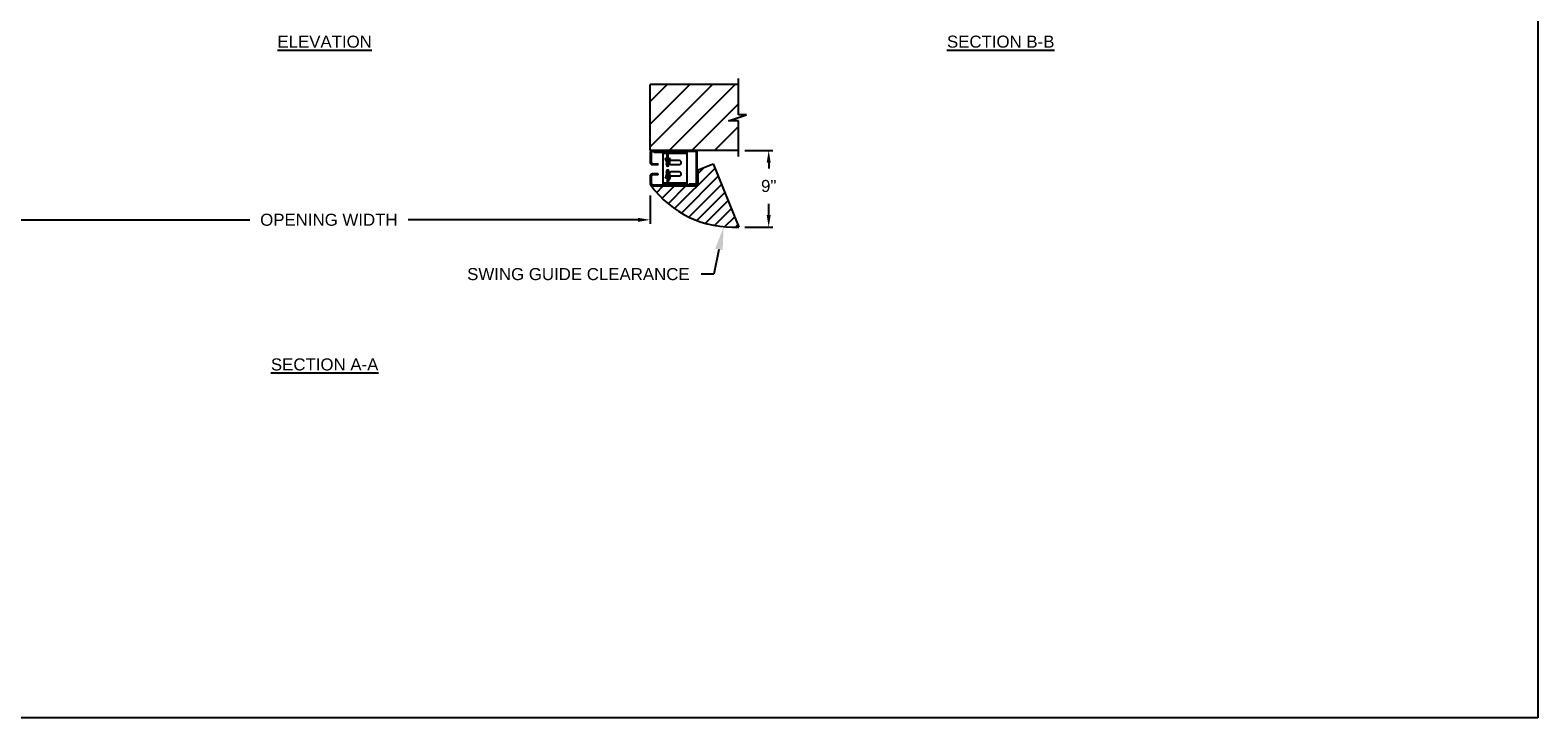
# Model space of a CAD drawing. Header units: inches. Extents: x 170 to 312, y 215 to 248.
# Tile 232 of 256: x 226.65 to 238.39, y 234.45 to 239.8. Entities that reach past the tile are written whole.
import ezdxf
from ezdxf import colors
from ezdxf.entities.mleader import LeaderData, LeaderLine
from ezdxf.math import Vec2, Vec3

# ---------------------------------------------------------------- set-up
doc = ezdxf.new("R2010")
doc.units = ezdxf.units.IN
doc.header["$LTSCALE"] = 0.25
doc.header["$MEASUREMENT"] = 0
doc.layers.add('ANNOTATIONS', color=1, linetype='Continuous')
doc.layers.add('STANDARD MOTOR LH', color=7, linetype='Continuous')
doc.styles.add('ARIAL', font='arial.ttf', dxfattribs={"height": 0.09375})
doc.dimstyles.new('STANDARD$0', dxfattribs={"dimtxt": 0.09375, "dimasz": 0.09375, "dimexe": 0.03125, "dimexo": 0.046875, "dimgap": 0.09, "dimtad": 0, "dimtih": 1, "dimtoh": 1, "dimdec": 4, "dimzin": 0, "dimdsep": 46, "dimtxsty": 'ARIAL', "dimcen": 0.09, "dimadec": 0, "dimazin": 0, "dimtfac": 1, "dimtdec": 4, "dimtofl": 0, "dimtmove": 0, "dimatfit": 1, "dimfxl": 1, "dimtolj": 1, "dimtzin": 0, "dimarcsym": 0})

# ---------------------------------------------------------------- blocks, each defined once
blk = doc.blocks.new('*D227')
at = {"layer": 'ANNOTATIONS', "color": 0, "lineweight": -2, "transparency": 16777216}
for p, q in [((226.1002883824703, 238.5597839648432), (226.1002883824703, 238.2771765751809)), ((226.4752883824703, 238.5597839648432), (226.4752883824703, 238.2771765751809)), ((226.0065383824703, 238.3240515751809), (225.9127883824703, 238.3240515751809)), ((226.5690383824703, 238.3240515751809), (226.6627883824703, 238.3240515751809))]:
    blk.add_line(p, q, dxfattribs=at)
at = {"layer": 'ANNOTATIONS', "color": 0, "transparency": 16777216}
for points in [[(226.0065383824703, 238.3396765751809), (226.0065383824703, 238.3084265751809), (226.1002883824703, 238.3240515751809)], [(226.5690383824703, 238.3396765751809), (226.5690383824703, 238.3084265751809), (226.4752883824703, 238.3240515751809)]]:
    blk.add_solid(points, dxfattribs=at)
at = {"layer": 'defpoints', "color": 0, "transparency": 16777216}
for p in [(226.1002883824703, 238.6066589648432), (226.4752883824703, 238.6066589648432), (226.4752883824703, 238.3240515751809)]:
    blk.add_point(p, dxfattribs=at)
at = {"layer": 'ANNOTATIONS', "color": 0, "transparency": 16777216, "insert": (226.2882536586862, 238.3240515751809), "char_height": 0.09375, "attachment_point": 5, "style": 'ARIAL'}
blk.add_mtext('\\A1;6"', dxfattribs=at)
blk = doc.blocks.new('*D214')
at = {"layer": 'ANNOTATIONS', "color": 0, "linetype": 'ByBlock', "lineweight": -2, "transparency": 16777216}
for p, q in [((232.2134813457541, 238.8637839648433), (232.4298806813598, 238.8637839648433)), ((232.3986306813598, 238.7700339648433), (232.3986306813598, 238.7254277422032)), ((232.3986306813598, 238.3619028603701), (232.3986306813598, 238.4496953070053)), ((232.2134813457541, 238.2681528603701), (232.4298806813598, 238.2681528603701))]:
    blk.add_line(p, q, dxfattribs=at)
at = {"layer": 'ANNOTATIONS', "color": 0, "transparency": 16777216}
for points in [[(232.3830056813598, 238.7700339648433), (232.4142556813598, 238.7700339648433), (232.3986306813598, 238.8637839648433)], [(232.3830056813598, 238.3619028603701), (232.4142556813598, 238.3619028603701), (232.3986306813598, 238.2681528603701)]]:
    blk.add_solid(points, dxfattribs=at)
at = {"layer": 'defpoints', "color": 0, "transparency": 16777216}
for p in [(232.1666063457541, 238.8637839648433), (232.3986306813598, 238.8637839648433), (232.1666063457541, 238.2681528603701)]:
    blk.add_point(p, dxfattribs=at)
at = {"layer": 'ANNOTATIONS', "color": 0, "transparency": 16777216, "insert": (232.3986306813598, 238.5875615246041), "char_height": 0.09375, "attachment_point": 5, "style": 'ARIAL'}
blk.add_mtext('\\A1;9"', dxfattribs=at)
blk = doc.blocks.new('*D216')
at = {"layer": 'ANNOTATIONS', "color": 0, "lineweight": -2, "transparency": 16777216}
for p, q in [((226.4752885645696, 238.5129089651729), (226.4752885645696, 238.2933439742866)), ((231.4752883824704, 238.5129089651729), (231.4752883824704, 238.2933439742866)), ((226.5690385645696, 238.3245939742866), (228.3589519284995, 238.3245939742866)), ((231.3815383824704, 238.3245939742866), (229.5916250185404, 238.3245939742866))]:
    blk.add_line(p, q, dxfattribs=at)
at = {"layer": 'ANNOTATIONS', "color": 0, "transparency": 16777216}
for points in [[(226.5690385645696, 238.3402189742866), (226.5690385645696, 238.3089689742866), (226.4752885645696, 238.3245939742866)], [(231.3815383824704, 238.3402189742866), (231.3815383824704, 238.3089689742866), (231.4752883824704, 238.3245939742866)]]:
    blk.add_solid(points, dxfattribs=at)
at = {"layer": 'defpoints', "color": 0, "transparency": 16777216}
for p in [(226.4752885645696, 238.5597839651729), (231.4752883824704, 238.5597839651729), (231.4752883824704, 238.3245939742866)]:
    blk.add_point(p, dxfattribs=at)
at = {"layer": 'ANNOTATIONS', "color": 0, "transparency": 16777216, "insert": (228.97528847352, 238.3245939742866), "char_height": 0.09375, "attachment_point": 5, "style": 'ARIAL'}
blk.add_mtext('\\A1;OPENING WIDTH', dxfattribs=at)

msp = doc.modelspace()

# ---------------------------------------------------------------- hatches: boundary and pattern name
at = {"layer": 'STANDARD MOTOR LH'}
h = msp.add_hatch(dxfattribs=at)
h.set_pattern_fill('ANSI31', color=256, style=0)
h.set_pattern_definition([(45, (49.57924418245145, 34.54644106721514), (-0.08838834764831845, 0.08838834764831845), [])])
h.paths.add_polyline_path([(232.2268925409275, 239.14220742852), (232.1627883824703, 239.14220742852), (232.1627883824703, 239.3794089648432), (231.4752883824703, 239.3794089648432), (231.4752883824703, 238.8637839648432), (231.4934630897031, 238.8637839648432), (232.1627883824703, 238.8637839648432), (232.1627883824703, 239.0953034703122), (232.0848217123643, 239.0953034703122)])
h = msp.add_hatch(dxfattribs=at)
h.set_pattern_fill('ANSI31', color=256, scale=0.5, style=0)
h.set_pattern_definition([(45, (219.9307329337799, 235.9569838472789), (-0.04419417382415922, 0.04419417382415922), [])])
edge = h.paths.add_edge_path()
edge.add_arc((232.1208063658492, 239.0509171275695), 0.7841030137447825, 215.5586910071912, 273.3485906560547)
edge.add_line((231.9665722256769, 238.7610213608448), (232.166606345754, 238.26815286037))
edge.add_line((231.8502882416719, 238.7137839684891), (231.9665722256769, 238.7610213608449))
edge.add_line((231.5036591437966, 238.5882716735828), (231.8297759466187, 238.5882716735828))
edge.add_arc((231.8297759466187, 238.608783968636), 0.0205122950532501, 270, 359.9999999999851)
edge.add_line((231.8502882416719, 238.608783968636), (231.8502882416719, 238.713783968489))

# ---------------------------------------------------------------- linework, layer by layer
at = {"layer": 'defpoints'}
msp.add_lwpolyline([(238.3853250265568, 234.4468488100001), (218.915446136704, 234.4468488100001), (218.915446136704, 247.1819606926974), (238.3853250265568, 247.1819606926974)], close=True, dxfattribs=at)
at = {"layer": 'STANDARD MOTOR LH'}
for p, q in [((232.1627883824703, 239.14220742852), (232.1627883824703, 239.4262839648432)), ((231.4752883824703, 238.8637839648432), (231.4752883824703, 239.3794089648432)), ((232.1627883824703, 239.3794089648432), (231.4752883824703, 239.3794089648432)), ((232.0848217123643, 239.0953034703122), (232.2268925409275, 239.14220742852)), ((232.1627883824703, 239.0953034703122), (232.0848217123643, 239.0953034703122)), ((232.2268925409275, 239.14220742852), (232.1627883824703, 239.14220742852)), ((232.1627883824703, 238.8169089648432), (232.1627883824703, 239.0953034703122)), ((231.4752882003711, 238.8459089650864), (231.4752882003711, 238.7722839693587)), ((232.1627883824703, 238.8637839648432), (231.4752883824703, 238.8637839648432)), ((231.4827258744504, 238.8459089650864), (231.4827258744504, 238.7722839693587)), ((231.8249756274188, 238.8563464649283), (231.4931631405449, 238.8563464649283)), ((231.5065383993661, 238.8485339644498), (231.5065383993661, 238.8563464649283)), ((231.6081009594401, 238.8485339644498), (231.5065383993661, 238.8485339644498)), ((231.5772256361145, 238.5962214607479), (231.5772256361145, 238.8485339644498)), ((231.6081009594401, 238.8407214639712), (231.5772256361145, 238.8407214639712)), ((231.6081009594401, 238.7469714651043), (231.6081009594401, 238.8485339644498)), ((231.6159135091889, 238.7469714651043), (231.6159135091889, 238.8485339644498)), ((231.7647256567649, 238.8407214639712), (231.6159135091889, 238.8407214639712)), ((231.7647256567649, 238.5962214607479), (231.7647256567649, 238.8563464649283)), ((231.8354134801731, 238.6142214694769), (231.8354134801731, 238.8459089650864)), ((231.8428511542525, 238.6066589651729), (231.8428511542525, 238.8459089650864)), ((231.4931631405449, 238.7618464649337), (231.5377885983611, 238.7618464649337)), ((231.4931631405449, 238.7544089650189), (231.5377885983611, 238.7544089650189)), ((231.5377885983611, 238.7544089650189), (231.5377885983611, 238.7618464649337)), ((231.5945502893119, 238.8049452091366), (231.5917067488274, 238.8022667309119)), ((231.6079760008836, 238.6941311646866), (231.6075060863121, 238.6941311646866)), ((231.6079760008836, 238.6939663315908), (231.607538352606, 238.6939663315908)), ((231.6079760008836, 238.6929254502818), (231.6077301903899, 238.6929254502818)), ((231.6078275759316, 238.7617330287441), (231.6079760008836, 238.7617330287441)), ((231.6079760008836, 238.793907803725), (231.6081009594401, 238.793907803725)), ((231.6079760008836, 238.7469714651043), (231.6079760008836, 238.793907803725)), ((231.6079760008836, 238.7056578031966), (231.6079760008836, 238.7052280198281)), ((231.6079760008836, 238.7050742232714), (231.6079760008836, 238.7027045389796)), ((231.6079760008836, 238.7025461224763), (231.6079760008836, 238.691369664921)), ((231.6081009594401, 238.7469714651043), (231.6159135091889, 238.7469714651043)), ((231.6081009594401, 238.7055964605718), (231.6159135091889, 238.7055964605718)), ((231.6081009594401, 238.7055964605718), (231.6081009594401, 238.6040339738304)), ((231.6159135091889, 238.793907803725), (231.6160384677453, 238.793907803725)), ((231.6159135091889, 238.7055964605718), (231.6159135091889, 238.6040339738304)), ((231.6160384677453, 238.793907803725), (231.6160384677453, 238.7469714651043)), ((231.6160384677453, 238.6891556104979), (231.6160384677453, 238.7056578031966)), ((231.6166327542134, 238.6941311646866), (231.6160384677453, 238.6941311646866)), ((231.6166051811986, 238.6939663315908), (231.6160384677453, 238.6939663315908)), ((231.6164432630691, 238.6929254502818), (231.6160384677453, 238.6929254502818)), ((231.6326180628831, 238.8023075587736), (231.6297692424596, 238.8049803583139)), ((231.7022258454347, 238.7860339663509), (231.6397260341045, 238.7860339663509)), ((231.6397259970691, 238.7547839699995), (231.7022258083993, 238.7547839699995)), ((231.7022258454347, 238.6977839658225), (231.6397260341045, 238.6977839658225)), ((231.8502882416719, 238.7137839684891), (231.8428511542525, 238.7137839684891)), ((231.8502882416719, 238.7137839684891), (231.9665722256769, 238.7610213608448)), ((231.8502882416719, 238.6066589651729), (231.8502882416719, 238.7137839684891)), ((231.9665722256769, 238.7610213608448), (232.166606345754, 238.26815286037)), ((231.4752882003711, 238.6646589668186), (231.4752882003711, 238.6066589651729)), ((231.4827258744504, 238.6646589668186), (231.4827258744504, 238.6066589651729)), ((231.5377885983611, 238.6825339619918), (231.4931631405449, 238.6825339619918)), ((231.5377885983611, 238.6750964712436), (231.4931631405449, 238.6750964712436)), ((231.4931631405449, 238.5962214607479), (231.8324133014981, 238.5962214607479)), ((231.4931631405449, 238.5887839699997), (231.8324133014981, 238.5887839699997)), ((231.5377885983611, 238.6750964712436), (231.5377885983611, 238.6825339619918)), ((231.5772256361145, 238.6118464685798), (231.6081009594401, 238.6118464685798)), ((231.5921619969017, 238.6522356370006), (231.5950419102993, 238.6495968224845)), ((231.6079760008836, 238.6916951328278), (231.6079284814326, 238.6916951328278)), ((231.6079361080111, 238.6916459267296), (231.6079760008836, 238.6916459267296)), ((231.6079760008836, 238.6769686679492), (231.6079760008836, 238.6587214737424)), ((231.6079760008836, 238.6587214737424), (231.6081009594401, 238.6587214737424)), ((231.6159135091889, 238.6587214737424), (231.6160384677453, 238.6587214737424)), ((231.6159135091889, 238.6118464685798), (231.7647256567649, 238.6118464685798)), ((231.6159135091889, 238.6040339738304), (231.7174760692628, 238.6040339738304)), ((231.6162801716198, 238.6916951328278), (231.6160384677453, 238.6916951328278)), ((231.6160384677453, 238.6916459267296), (231.6162743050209, 238.6916459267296)), ((231.6160384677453, 238.6904156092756), (231.6161423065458, 238.6904156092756)), ((231.6160543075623, 238.6893747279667), (231.6160384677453, 238.6893747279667)), ((231.6160419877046, 238.6892098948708), (231.6160384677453, 238.6892098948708)), ((231.6160384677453, 238.6587214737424), (231.6160384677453, 238.6820061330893)), ((231.6302579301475, 238.6500496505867), (231.6330692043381, 238.6527616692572)), ((231.6397260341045, 238.6665339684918), (231.7022258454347, 238.6665339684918)), ((231.7174760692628, 238.5962214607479), (231.7174760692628, 238.6040339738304)), ((231.7803507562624, 238.6037839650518), (231.8249756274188, 238.6037839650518)), ((231.7803507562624, 238.6037839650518), (231.7803507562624, 238.5963464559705)), ((231.7803507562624, 238.5963464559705), (231.8249756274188, 238.5963464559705))]:
    msp.add_line(p, q, dxfattribs=at)
for centre, radius, start, end in [((231.4931633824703, 238.8459089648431), 0.01787500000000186, 90, 180), ((231.4931633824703, 238.8459089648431), 0.0104375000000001, 90, 180), ((231.6081008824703, 238.8485339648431), 0.007812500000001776, 0, 90), ((231.8249758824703, 238.8459089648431), 0.01787500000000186, 0, 90), ((231.8249758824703, 238.8459089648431), 0.01043750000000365, 0, 90), ((231.4931633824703, 238.7722839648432), 0.01787500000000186, 180, 270), ((231.4931633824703, 238.7722839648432), 0.0104375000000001, 180, 270), ((231.5572985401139, 238.7698533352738), 0.04727114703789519, 342.6685826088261, 43.28996405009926), ((231.5573075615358, 238.6841691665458), 0.04727114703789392, 317.5039446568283, 18.12532609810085), ((231.5572985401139, 238.7698533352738), 0.05117739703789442, 342.6685826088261, 43.28996405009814), ((231.5573075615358, 238.6841691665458), 0.05117739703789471, 317.5039446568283, 18.12532609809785), ((231.6119781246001, 238.7020650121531), 0.0102539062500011, 343.3481239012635, 198.1253260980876), ((231.6122118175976, 238.7527167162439), 0.01025390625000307, 162.6685826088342, 17.44578480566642), ((231.6119781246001, 238.7020650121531), 0.006347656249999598, 343.3481239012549, 198.1253260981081), ((231.6122118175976, 238.7527167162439), 0.00634765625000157, 162.6685826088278, 17.44578480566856), ((231.6120071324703, 238.7521325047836), 0.006548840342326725, 232.0068689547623, 307.9931310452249), ((231.6120071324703, 238.7521325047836), 0.006423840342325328, 232.548733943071, 307.4512660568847), ((231.6670907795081, 238.7699629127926), 0.05117739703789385, 136.8244033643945, 197.4457848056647), ((231.6670907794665, 238.685580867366), 0.05117739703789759, 163.3481239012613, 223.9695053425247), ((231.6670907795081, 238.7699629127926), 0.04727114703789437, 136.8244033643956, 197.4457848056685), ((231.6670907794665, 238.685580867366), 0.04727114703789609, 163.3481239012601, 223.9695053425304), ((231.6397259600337, 238.7704089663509), 0.01562500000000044, 90, 270), ((231.6397259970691, 238.6821589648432), 0.01562500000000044, 90, 270), ((231.7022258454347, 238.7704089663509), 0.01562500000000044, 270, 90), ((231.7022258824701, 238.6821589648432), 0.01562500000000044, 270, 90), ((231.4931633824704, 238.6646589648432), 0.01787500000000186, 90.00000000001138, 180), ((231.4931633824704, 238.6066589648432), 0.01787500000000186, 180, 270), ((232.1226201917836, 239.0601632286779), 0.7932308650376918, 216.0641757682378, 273.1787900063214), ((231.4931633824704, 238.6646589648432), 0.01043750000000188, 90.00000000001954, 180), ((231.4931633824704, 238.6066589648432), 0.01043750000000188, 180, 270), ((231.6159133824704, 238.6040339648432), 0.007812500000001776, 180, 270), ((231.8249758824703, 238.6142214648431), 0.0104375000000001, 270, 0), ((231.8249758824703, 238.6142214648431), 0.01787499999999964, 270, 0), ((231.8324133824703, 238.6066589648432), 0.01787500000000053, 269.9999999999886, 1.139910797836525e-11), ((231.8324133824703, 238.6066589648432), 0.01043750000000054, 269.9999999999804, 1.954132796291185e-11)]:
    msp.add_arc(centre, radius, start, end, dxfattribs=at)

# ---------------------------------------------------------------- texts
at = {"layer": 'ANNOTATIONS', "char_height": 0.09375, "attachment_point": 2, "style": 'ARIAL'}
for s, insert, width in [('{\\LELEVATION}', (228.9423603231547, 239.7588618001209), 3.08349864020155), ('{\\LSECTION B-B}', (234.204407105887, 239.7588618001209), 1.382367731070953), ('{\\LSECTION A-A}', (228.9423603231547, 237.2456734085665), 1.382367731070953)]:
    msp.add_mtext(s, dxfattribs=dict(at, insert=insert, width=width))

# ---------------------------------------------------------------- dimensions: what is measured, and where the dimension line sits
at = {"layer": 'ANNOTATIONS'}
dim = msp.add_linear_dim(base=(232.3986306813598, 238.8637839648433), p1=(232.166606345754, 238.26815286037), p2=(232.166606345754, 238.8637839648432), angle=90, text='9"', dimstyle='STANDARD$0', override={"dimarcsym": 1}, dxfattribs=at)
dim.commit()
dim.dimension.update_dxf_attribs({"geometry": '*D214', "text_midpoint": (232.3986306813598, 238.5875615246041), "dimtype": 160})
dim = msp.add_linear_dim(base=(226.4752883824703, 238.3240515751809), p1=(226.1002883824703, 238.6066589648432), p2=(226.4752883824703, 238.6066589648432), text='6"', dimstyle='STANDARD$0', override={"dimexe": 0.046875, "dimgap": 0.0625, "dimlunit": 4, "dimcen": 0.08984375, "dimfxl": 0.18, "dimfrac": 2}, dxfattribs=at)
dim.commit()
dim.dimension.update_dxf_attribs({"geometry": '*D227', "text_midpoint": (226.2882536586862, 238.3240515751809), "dimtype": 160})
dim = msp.add_linear_dim(base=(231.4752883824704, 238.3245939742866), p1=(226.4752885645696, 238.5597839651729), p2=(231.4752883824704, 238.5597839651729), text='OPENING WIDTH', dimstyle='STANDARD$0', dxfattribs=at)
dim.commit()
dim.dimension.update_dxf_attribs({"geometry": '*D216', "text_midpoint": (228.97528847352, 238.3245939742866)})

# ---------------------------------------------------------------- leaders
ml = msp.add_multileader_mtext('Standard', dxfattribs=at)
ml.set_content('SWING GUIDE CLEARANCE', color=256, style='ARIAL')
ml.set_leader_properties()
ml.build(insert=Vec2(0, 0))
ml.multileader.update_dxf_attribs({"dogleg_length": 0.36, "arrow_head_size": 0.18})
ctx = ml.context
ctx.base_point, ctx.char_height, ctx.arrow_head_size, ctx.landing_gap_size, ctx.plane_origin = Vec3(229.9742307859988, 237.901304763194), 0.09375, 0.18, 0.09, Vec3(229.6015161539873, 237.5431286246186)
ctx.text_align_type = 2
notes = []
notes.append((ctx, [(1, (1, 1, 0), (231.9712149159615, 237.901304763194), (-1, 0), 0.09795701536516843, [(0, [(232.0479031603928, 238.270459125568)], 0, [])])]))
ctx.mtext.insert, ctx.mtext.alignment, ctx.mtext.flow_direction = Vec3(231.7832579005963, 237.9489791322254), 3, 5
for ctx, leaders in notes:
    for number, flags, end, landing, length, lines in leaders:
        leader = LeaderData()
        leader.index, (leader.has_last_leader_line, leader.has_dogleg_vector, leader.attachment_direction) = number, flags
        leader.last_leader_point, leader.dogleg_vector, leader.dogleg_length = Vec3(end), Vec3(landing), length
        for number, points, colour, breaks in lines:
            line = LeaderLine()
            line.index, line.vertices, line.color, line.breaks = number, Vec3.list(points), colors.encode_raw_color(colour), breaks
            leader.lines.append(line)
        ctx.leaders.append(leader)

doc.saveas('drawing.dxf')
